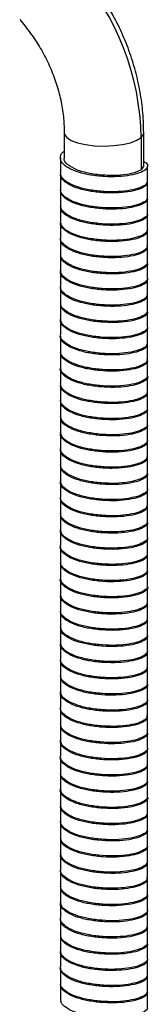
# Paper-space layout '_Dimétrica' of a CAD drawing. Header units: millimetres. Extents: x -180 to 180, y -59 to 416.
# Tile 2 of 3: x -13 to 7, y 34 to 188. Entities that reach past the tile are written whole.
import ezdxf

# ---------------------------------------------------------------- set-up
doc = ezdxf.new("R2010")
doc.units = ezdxf.units.MM

psp = doc.layouts.new('_Dimétrica')

# ---------------------------------------------------------------- linework, layer by layer
at = {"color": 7, "linetype": 'Continuous', "lineweight": 25}
for p, q in [((-6.25, 170.66), (-6.25, 166.7)), ((6.25, 165.43), (6.25, 170.66)), ((5.85, 169.92), (5.85, 164.84)), ((-6.85, 166.7), (-6.85, 164.35)), ((-6.85, 164.16), (-6.85, 161.8)), ((6.21, 165.43), (5.85, 164.84)), ((6.85, 163.07), (6.85, 165.43)), ((6.85, 160.53), (6.85, 162.89)), ((-6.85, 161.61), (-6.85, 159.25)), ((6.85, 157.98), (6.85, 160.34)), ((-6.85, 159.07), (-6.85, 156.71)), ((-6.74, 158.84), (-6.84, 159.14)), ((-6.85, 156.52), (-6.85, 154.16)), ((6.85, 155.44), (6.85, 157.79)), ((6.85, 152.89), (6.85, 155.25)), ((-6.85, 153.97), (-6.85, 151.61)), ((6.85, 150.35), (6.85, 152.71)), ((-6.85, 151.43), (-6.85, 149.07)), ((-6.77, 151.31), (-6.82, 151.55)), ((6.85, 147.8), (6.85, 150.16)), ((-6.85, 148.88), (-6.85, 146.53)), ((6.85, 145.26), (6.85, 147.61)), ((-6.85, 146.33), (-6.85, 143.98)), ((-6.78, 143.79), (-6.81, 143.95)), ((6.85, 142.71), (6.85, 145.07)), ((-6.85, 143.79), (-6.85, 141.43)), ((6.85, 140.16), (6.85, 142.52)), ((-6.85, 141.25), (-6.85, 138.89)), ((6.85, 137.62), (6.85, 139.98)), ((-6.85, 138.7), (-6.85, 136.34)), ((6.85, 135.08), (6.85, 137.43)), ((-6.85, 136.15), (-6.85, 133.8)), ((6.85, 132.53), (6.85, 134.89)), ((-6.85, 133.61), (-6.85, 131.25)), ((6.85, 129.98), (6.85, 132.34)), ((-6.85, 131.06), (-6.85, 128.71)), ((-6.85, 128.51), (-6.85, 126.16)), ((6.85, 127.44), (6.85, 129.8)), ((6.85, 124.89), (6.85, 127.25)), ((-6.85, 125.97), (-6.85, 123.62)), ((-6.74, 125.74), (-6.84, 126.05)), ((6.85, 122.34), (6.85, 124.7)), ((-6.85, 123.43), (-6.85, 121.07)), ((-6.85, 120.88), (-6.85, 118.52)), ((6.85, 119.8), (6.85, 122.16)), ((6.85, 117.26), (6.85, 119.61)), ((-6.85, 118.34), (-6.85, 115.98)), ((-6.77, 118.22), (-6.82, 118.46)), ((6.85, 114.71), (6.85, 117.06)), ((-6.85, 115.79), (-6.85, 113.43)), ((6.85, 112.16), (6.85, 114.52)), ((-6.85, 113.24), (-6.85, 110.88)), ((6.85, 109.62), (6.85, 111.98)), ((-6.85, 110.7), (-6.85, 108.34)), ((-6.78, 110.7), (-6.81, 110.86)), ((6.85, 107.07), (6.85, 109.43)), ((-6.85, 108.16), (-6.85, 105.8)), ((6.85, 104.53), (6.85, 106.88)), ((-6.85, 105.61), (-6.85, 103.25)), ((6.85, 101.98), (6.85, 104.34)), ((-6.85, 103.06), (-6.85, 100.7)), ((6.85, 99.44), (6.85, 101.79)), ((-6.85, 100.52), (-6.85, 98.16)), ((6.85, 96.89), (6.85, 99.25)), ((-6.85, 97.97), (-6.85, 95.61)), ((6.85, 94.35), (6.85, 96.7)), ((-6.85, 95.42), (-6.85, 93.06)), ((-6.85, 92.88), (-6.85, 90.52)), ((-6.74, 92.65), (-6.84, 92.96)), ((6.85, 91.8), (6.85, 94.16)), ((6.85, 89.25), (6.85, 91.61)), ((-6.85, 90.34), (-6.85, 87.98)), ((6.85, 86.71), (6.85, 89.07)), ((-6.85, 87.78), (-6.85, 85.43)), ((-6.85, 85.24), (-6.85, 82.89)), ((-6.77, 85.12), (-6.82, 85.36)), ((6.85, 84.16), (6.85, 86.52)), ((6.85, 81.62), (6.85, 83.97)), ((-6.85, 82.7), (-6.85, 80.34)), ((6.85, 79.07), (6.85, 81.43)), ((-6.85, 80.15), (-6.85, 77.79)), ((-6.85, 77.6), (-6.85, 75.25)), ((-6.78, 77.61), (-6.81, 77.76)), ((6.85, 76.53), (6.85, 78.88)), ((6.85, 73.98), (6.85, 76.34)), ((-6.85, 75.06), (-6.85, 72.71)), ((6.85, 71.43), (6.85, 73.79)), ((-6.85, 72.51), (-6.85, 70.16)), ((6.85, 68.89), (6.85, 71.25)), ((-6.85, 69.97), (-6.85, 67.61)), ((6.85, 66.34), (6.85, 68.7)), ((-6.85, 67.43), (-6.85, 65.07)), ((6.85, 63.8), (6.85, 66.15)), ((-6.85, 64.88), (-6.85, 62.52)), ((6.85, 61.25), (6.85, 63.61)), ((-6.85, 62.33), (-6.85, 59.97)), ((6.85, 58.71), (6.85, 61.06)), ((-6.85, 59.79), (-6.85, 57.43)), ((-6.74, 59.56), (-6.84, 59.87)), ((6.85, 56.16), (6.85, 58.52)), ((-6.85, 57.24), (-6.85, 54.89)), ((6.85, 53.62), (6.85, 55.97)), ((-6.85, 54.69), (-6.85, 52.33)), ((6.85, 51.07), (6.85, 53.43)), ((-6.85, 52.15), (-6.85, 49.79)), ((-6.77, 52.03), (-6.82, 52.27)), ((-6.85, 49.61), (-6.85, 47.25)), ((6.85, 48.52), (6.85, 50.88)), ((6.85, 45.98), (6.85, 48.34)), ((-6.85, 47.06), (-6.85, 44.7)), ((6.85, 43.44), (6.85, 45.79)), ((-6.85, 44.51), (-6.85, 42.16)), ((-6.78, 44.51), (-6.81, 44.67)), ((-6.85, 41.97), (-6.85, 39.61)), ((6.85, 40.89), (6.85, 43.24)), ((6.85, 38.34), (6.85, 40.7)), ((-6.85, 39.42), (-6.85, 37.06)), ((6.85, 35.8), (6.85, 38.16)), ((-6.85, 36.87), (-6.85, 34.52)), ((6.85, 33.25), (6.85, 35.61))]:
    psp.add_line(p, q, dxfattribs=at)
at = {"color": 8, "linetype": 'Continuous', "lineweight": 25, "flags": 128}
for points in [[(-6.25, 170.65), (-6.2, 170.4), (-5.84, 169.92), (-5.14, 169.47), (-4.14, 169.1), (-2.9, 168.81), (-1.49, 168.63), (0.01, 168.57), (1.5, 168.64), (2.91, 168.81), (4.15, 169.1), (5.15, 169.48), (5.85, 169.92)], [(5.85, 169.92), (6.21, 170.41), (6.25, 170.66)]]:
    psp.add_lwpolyline(points, dxfattribs=at)
at = {"color": 7, "linetype": 'Continuous', "lineweight": 25}
psp.add_arc((-34.3, 169.39), 40.15, 0.7611, 41.9246, dxfattribs=at)
for points, knots in [([(6.25, 170.66), (6.24, 171.29), (6.21, 173.01), (5.93, 175.85), (5.31, 179.15), (4.39, 182.41), (3.2, 185.6), (1.72, 188.69), (-0.02, 191.67), (-1.88, 194.35), (-3.25, 195.97), (-3.87, 196.7)], [0, 0, 0, 0, 0.067715, 0.186134, 0.304711, 0.423513, 0.542505, 0.661652, 0.780925, 0.900299, 1, 1, 1, 1]), ([(-13.25, 188.44), (-12.95, 188.09), (-12.06, 187.04), (-10.71, 185.17), (-9.3, 182.79), (-8.15, 180.31), (-7.25, 177.76), (-6.63, 175.17), (-6.3, 172.79), (-6.27, 171.3), (-6.25, 170.66)], [0, 0, 0, 0, 0.067535, 0.205557, 0.343589, 0.481619, 0.619702, 0.757914, 0.896357, 1, 1, 1, 1]), ([(6.25, 166.16), (6.32, 166.13), (6.74, 165.94), (6.93, 165.48), (6.69, 164.89), (5.72, 164.36), (4.19, 163.95), (2.24, 163.73), (0.04, 163.75), (-2.14, 163.99), (-4.11, 164.44), (-5.67, 165.11), (-6.66, 165.91), (-6.93, 166.74), (-6.77, 167.39), (-6.33, 167.7), (-6.25, 167.76)], [0, 0, 0, 0, 0.014856, 0.093506, 0.174878, 0.257238, 0.336497, 0.416841, 0.499358, 0.579809, 0.658982, 0.74131, 0.82276, 0.901391, 0.983191, 1, 1, 1, 1]), ([(5.85, 164.84), (5.46, 164.65), (4.71, 164.28), (2.62, 163.94), (0.21, 163.93), (-2.26, 164.22), (-4.41, 164.81), (-5.78, 165.66), (-6.38, 166.33), (-6.22, 166.67), (-6.21, 166.7)], [0, 0, 0, 0, 0.142678, 0.280892, 0.424824, 0.565057, 0.705291, 0.849222, 0.987437, 1, 1, 1, 1]), ([(6.82, 163.08), (6.78, 162.9), (6.69, 162.51), (5.71, 162.01), (4.19, 161.6), (2.23, 161.38), (0.04, 161.39), (-2.14, 161.63), (-4.11, 162.09), (-5.66, 162.75), (-6.67, 163.53), (-6.78, 164.08), (-6.84, 164.35)], [0, 0, 0, 0, 0.09114, 0.194648, 0.294259, 0.395234, 0.49894, 0.600048, 0.699551, 0.803019, 0.905384, 1, 1, 1, 1]), ([(6.78, 163.04), (6.8, 162.87), (6.85, 162.5), (6.07, 161.97), (4.71, 161.52), (2.87, 161.23), (0.73, 161.17), (-1.48, 161.35), (-3.54, 161.73), (-5.26, 162.34), (-6.38, 163.1), (-6.9, 163.73), (-6.8, 164.08), (-6.78, 164.15)], [0, 0, 0, 0, 0.0831488, 0.184284, 0.2830167, 0.3799587, 0.4808247, 0.5807477, 0.6771082, 0.7772885, 0.8780083, 0.9747014, 1, 1, 1, 1]), ([(6.77, 160.53), (6.78, 160.42), (6.8, 160.09), (6.07, 159.61), (4.72, 159.16), (2.87, 158.87), (0.73, 158.82), (-1.48, 158.99), (-3.54, 159.38), (-5.26, 159.98), (-6.38, 160.75), (-6.9, 161.37), (-6.8, 161.72), (-6.78, 161.8)], [0, 0, 0, 0, 0.0597986, 0.1634832, 0.2647045, 0.3640902, 0.4674987, 0.5699404, 0.6687299, 0.7714354, 0.874694, 0.9738245, 1, 1, 1, 1]), ([(6.78, 160.34), (6.8, 160.29), (6.9, 160.03), (6.36, 159.58), (5.2, 159.1), (3.47, 158.75), (1.41, 158.62), (-0.81, 158.73), (-2.93, 159.05), (-4.77, 159.59), (-6.11, 160.31), (-6.85, 161.08), (-6.8, 161.58), (-6.78, 161.8)], [0, 0, 0, 0, 0.0275353, 0.1286115, 0.2288768, 0.3254738, 0.4258252, 0.5268525, 0.6238662, 0.7230941, 0.824468, 0.9227852, 1, 1, 1, 1]), ([(6.78, 157.98), (6.8, 157.93), (6.9, 157.67), (6.36, 157.23), (5.2, 156.74), (3.47, 156.39), (1.41, 156.26), (-0.81, 156.37), (-2.93, 156.69), (-4.77, 157.23), (-6.1, 157.96), (-6.81, 158.66), (-6.78, 159.1), (-6.77, 159.25)], [0, 0, 0, 0, 0.027947, 0.131372, 0.233968, 0.33281, 0.435494, 0.538869, 0.638138, 0.739672, 0.843402, 0.944004, 1, 1, 1, 1]), ([(6.76, 157.96), (6.8, 157.91), (6.97, 157.66), (6.6, 157.21), (5.63, 156.69), (4.05, 156.29), (2.07, 156.09), (-0.13, 156.12), (-2.3, 156.38), (-4.25, 156.85), (-5.75, 157.53), (-6.62, 158.2), (-6.7, 158.62), (-6.72, 158.76)], [0, 0, 0, 0, 0.024834, 0.128324, 0.23265, 0.33287, 0.435164, 0.539808, 0.641431, 0.742195, 0.846721, 0.949716, 1, 1, 1, 1]), ([(6.8, 155.38), (6.81, 155.21), (6.82, 154.82), (5.99, 154.29), (4.59, 153.85), (2.71, 153.58), (0.56, 153.54), (-1.65, 153.74), (-3.68, 154.14), (-5.37, 154.76), (-6.44, 155.53), (-6.92, 156.14), (-6.81, 156.47), (-6.8, 156.52)], [0, 0, 0, 0, 0.087865, 0.189324, 0.287982, 0.385551, 0.486856, 0.586811, 0.683548, 0.784277, 0.885141, 0.981962, 1, 1, 1, 1]), ([(6.84, 155.44), (6.78, 155.24), (6.66, 154.85), (5.61, 154.33), (4.05, 153.93), (2.07, 153.73), (-0.13, 153.77), (-2.3, 154.02), (-4.25, 154.49), (-5.76, 155.17), (-6.7, 155.94), (-6.78, 156.47), (-6.81, 156.71)], [0, 0, 0, 0, 0.099063, 0.202455, 0.301777, 0.403154, 0.506862, 0.607574, 0.707435, 0.811024, 0.913097, 1, 1, 1, 1]), ([(6.77, 152.9), (6.77, 152.76), (6.78, 152.42), (5.98, 151.93), (4.59, 151.49), (2.71, 151.22), (0.56, 151.19), (-1.65, 151.38), (-3.68, 151.78), (-5.37, 152.4), (-6.44, 153.17), (-6.92, 153.78), (-6.81, 154.11), (-6.8, 154.16)], [0, 0, 0, 0, 0.067605, 0.171289, 0.272112, 0.371822, 0.475349, 0.577497, 0.676357, 0.779296, 0.882373, 0.981318, 1, 1, 1, 1]), ([(6.74, 152.9), (6.79, 152.76), (6.91, 152.42), (6.3, 151.9), (5.08, 151.43), (3.33, 151.09), (1.24, 150.98), (-0.98, 151.11), (-3.08, 151.44), (-4.9, 152), (-6.18, 152.74), (-6.83, 153.42), (-6.78, 153.83), (-6.77, 153.97)], [0, 0, 0, 0, 0.065837, 0.166197, 0.265353, 0.361191, 0.460943, 0.560963, 0.656967, 0.755711, 0.856189, 0.953262, 1, 1, 1, 1]), ([(6.77, 150.35), (6.79, 150.28), (6.87, 150), (6.29, 149.55), (5.08, 149.07), (3.33, 148.74), (1.24, 148.63), (-0.98, 148.75), (-3.08, 149.09), (-4.9, 149.64), (-6.18, 150.38), (-6.83, 151.06), (-6.78, 151.48), (-6.77, 151.61)], [0, 0, 0, 0, 0.035983, 0.139526, 0.241827, 0.340705, 0.443622, 0.546815, 0.645864, 0.74774, 0.851405, 0.951557, 1, 1, 1, 1]), ([(6.75, 150.32), (6.79, 150.26), (6.96, 149.99), (6.55, 149.53), (5.53, 149.02), (3.91, 148.63), (1.91, 148.45), (-0.3, 148.5), (-2.46, 148.77), (-4.39, 149.26), (-5.84, 149.95), (-6.66, 150.62), (-6.72, 151.03), (-6.73, 151.16)], [0, 0, 0, 0, 0.032042, 0.135319, 0.239013, 0.338546, 0.440741, 0.54487, 0.645595, 0.746321, 0.850449, 0.952645, 1, 1, 1, 1]), ([(6.81, 147.72), (6.81, 147.54), (6.79, 147.15), (5.9, 146.62), (4.46, 146.19), (2.55, 145.93), (0.39, 145.91), (-1.82, 146.12), (-3.83, 146.54), (-5.47, 147.18), (-6.51, 147.96), (-6.95, 148.62), (-6.79, 149), (-6.74, 149.11)], [0, 0, 0, 0, 0.089857, 0.189028, 0.285084, 0.380859, 0.479993, 0.577416, 0.672136, 0.770818, 0.869236, 0.963793, 1, 1, 1, 1]), ([(6.84, 147.8), (6.84, 147.79), (6.95, 147.58), (6.53, 147.17), (5.53, 146.66), (3.91, 146.27), (1.91, 146.09), (-0.3, 146.14), (-2.46, 146.42), (-4.38, 146.9), (-5.85, 147.59), (-6.73, 148.35), (-6.78, 148.85), (-6.8, 149.07)], [0, 0, 0, 0, 0.004206, 0.107038, 0.210285, 0.309389, 0.411144, 0.514824, 0.615115, 0.715407, 0.819087, 0.920842, 1, 1, 1, 1]), ([(6.78, 145.26), (6.77, 145.11), (6.75, 144.76), (5.9, 144.26), (4.46, 143.83), (2.55, 143.58), (0.39, 143.56), (-1.82, 143.77), (-3.83, 144.18), (-5.48, 144.82), (-6.5, 145.6), (-6.94, 146.19), (-6.83, 146.5), (-6.82, 146.53)], [0, 0, 0, 0, 0.07542, 0.179076, 0.279476, 0.379582, 0.483199, 0.585027, 0.68403, 0.787175, 0.890043, 0.988875, 1, 1, 1, 1]), ([(6.75, 145.26), (6.79, 145.11), (6.89, 144.75), (6.23, 144.23), (4.96, 143.76), (3.18, 143.44), (1.07, 143.35), (-1.15, 143.49), (-3.24, 143.84), (-5.02, 144.41), (-6.25, 145.16), (-6.85, 145.82), (-6.79, 146.22), (-6.77, 146.33)], [0, 0, 0, 0, 0.072931, 0.173433, 0.272333, 0.368331, 0.468339, 0.568212, 0.664127, 0.763233, 0.863677, 0.960417, 1, 1, 1, 1]), ([(6.77, 142.71), (6.79, 142.63), (6.85, 142.33), (6.22, 141.87), (4.96, 141.4), (3.17, 141.08), (1.07, 140.99), (-1.15, 141.13), (-3.24, 141.48), (-5.02, 142.06), (-6.25, 142.8), (-6.86, 143.47), (-6.79, 143.86), (-6.77, 143.98)], [0, 0, 0, 0, 0.044013, 0.147626, 0.249587, 0.348556, 0.451659, 0.554623, 0.653507, 0.75568, 0.859232, 0.958966, 1, 1, 1, 1]), ([(6.74, 142.69), (6.79, 142.61), (6.95, 142.33), (6.49, 141.85), (5.42, 141.35), (3.77, 140.97), (1.74, 140.81), (-0.47, 140.88), (-2.62, 141.16), (-4.52, 141.67), (-5.93, 142.37), (-6.71, 143.04), (-6.73, 143.44), (-6.74, 143.57)], [0, 0, 0, 0, 0.040566, 0.143454, 0.246342, 0.345123, 0.447046, 0.550482, 0.650197, 0.750761, 0.854316, 0.955545, 1, 1, 1, 1]), ([(6.8, 139.98), (6.77, 139.81), (6.72, 139.45), (5.81, 138.94), (4.33, 138.52), (2.4, 138.29), (0.21, 138.28), (-1.98, 138.51), (-3.97, 138.95), (-5.58, 139.6), (-6.57, 140.38), (-6.96, 141.02), (-6.79, 141.38), (-6.76, 141.46)], [0, 0, 0, 0, 0.081375, 0.182325, 0.279742, 0.377723, 0.478749, 0.577637, 0.674318, 0.774999, 0.875006, 0.971272, 1, 1, 1, 1]), ([(6.81, 140.16), (6.83, 140.14), (6.93, 139.91), (6.48, 139.49), (5.42, 138.99), (3.77, 138.61), (1.74, 138.45), (-0.47, 138.52), (-2.62, 138.81), (-4.52, 139.31), (-5.94, 140.02), (-6.76, 140.75), (-6.78, 141.24), (-6.78, 141.44)], [0, 0, 0, 0, 0.012027, 0.115094, 0.218161, 0.317114, 0.419214, 0.52283, 0.622719, 0.723458, 0.827193, 0.928597, 1, 1, 1, 1]), ([(6.8, 137.62), (6.77, 137.46), (6.72, 137.09), (5.81, 136.59), (4.33, 136.17), (2.4, 135.93), (0.21, 135.93), (-1.98, 136.15), (-3.97, 136.59), (-5.59, 137.24), (-6.55, 138.03), (-6.96, 138.6), (-6.84, 138.88), (-6.84, 138.89)], [0, 0, 0, 0, 0.083262, 0.186859, 0.286832, 0.387382, 0.491059, 0.59254, 0.691758, 0.795079, 0.89771, 0.996501, 1, 1, 1, 1]), ([(6.77, 137.6), (6.8, 137.44), (6.87, 137.08), (6.15, 136.55), (4.84, 136.09), (3.02, 135.79), (0.9, 135.71), (-1.32, 135.87), (-3.39, 136.24), (-5.14, 136.83), (-6.32, 137.59), (-6.88, 138.23), (-6.79, 138.6), (-6.77, 138.7)], [0, 0, 0, 0, 0.078148, 0.178968, 0.277784, 0.374206, 0.474643, 0.574542, 0.670632, 0.770274, 0.870857, 0.967527, 1, 1, 1, 1]), ([(6.73, 135.07), (6.79, 134.97), (6.94, 134.66), (6.44, 134.17), (5.31, 133.67), (3.62, 133.31), (1.58, 133.17), (-0.64, 133.26), (-2.78, 133.56), (-4.64, 134.08), (-6.03, 134.8), (-6.83, 135.58), (-6.81, 136.1), (-6.79, 136.35)], [0, 0, 0, 0, 0.048466, 0.146433, 0.244006, 0.337799, 0.434955, 0.533159, 0.627599, 0.723562, 0.821991, 0.917828, 1, 1, 1, 1]), ([(6.77, 135.08), (6.78, 134.98), (6.83, 134.67), (6.14, 134.19), (4.84, 133.73), (3.02, 133.43), (0.9, 133.36), (-1.32, 133.52), (-3.39, 133.88), (-5.14, 134.47), (-6.32, 135.23), (-6.88, 135.87), (-6.79, 136.25), (-6.77, 136.34)], [0, 0, 0, 0, 0.051979, 0.155636, 0.257233, 0.356367, 0.45963, 0.56234, 0.661133, 0.763579, 0.866992, 0.966382, 1, 1, 1, 1]), ([(6.83, 132.43), (6.84, 132.42), (6.98, 132.21), (6.63, 131.8), (5.73, 131.27), (4.18, 130.86), (2.24, 130.64), (0.04, 130.66), (-2.14, 130.9), (-4.11, 131.35), (-5.68, 132.02), (-6.62, 132.81), (-6.97, 133.44), (-6.8, 133.78), (-6.76, 133.84)], [0, 0, 0, 0, 0.00334, 0.101463, 0.200778, 0.296353, 0.393238, 0.492742, 0.589754, 0.685225, 0.784502, 0.88272, 0.977537, 1, 1, 1, 1]), ([(6.8, 132.53), (6.81, 132.49), (6.92, 132.25), (6.42, 131.81), (5.31, 131.32), (3.62, 130.96), (1.58, 130.81), (-0.64, 130.9), (-2.78, 131.2), (-4.65, 131.72), (-6.02, 132.44), (-6.78, 133.16), (-6.78, 133.62), (-6.77, 133.8)], [0, 0, 0, 0, 0.019949, 0.123215, 0.226065, 0.324931, 0.427342, 0.530857, 0.630405, 0.731559, 0.835311, 0.936332, 1, 1, 1, 1]), ([(6.82, 129.98), (6.78, 129.8), (6.69, 129.42), (5.71, 128.91), (4.19, 128.5), (2.23, 128.28), (0.04, 128.3), (-2.14, 128.54), (-4.11, 128.99), (-5.66, 129.66), (-6.67, 130.44), (-6.78, 130.99), (-6.84, 131.25)], [0, 0, 0, 0, 0.09114, 0.194648, 0.294259, 0.395234, 0.49894, 0.600048, 0.699551, 0.803019, 0.905384, 1, 1, 1, 1]), ([(6.78, 129.95), (6.8, 129.78), (6.85, 129.4), (6.07, 128.87), (4.71, 128.43), (2.87, 128.14), (0.73, 128.08), (-1.48, 128.26), (-3.54, 128.64), (-5.26, 129.25), (-6.38, 130.01), (-6.9, 130.64), (-6.8, 130.99), (-6.78, 131.06)], [0, 0, 0, 0, 0.083149, 0.184284, 0.283017, 0.379959, 0.480825, 0.580748, 0.677108, 0.777289, 0.878008, 0.974701, 1, 1, 1, 1]), ([(6.77, 127.44), (6.78, 127.32), (6.8, 127), (6.07, 126.52), (4.72, 126.07), (2.87, 125.78), (0.73, 125.72), (-1.48, 125.9), (-3.54, 126.28), (-5.26, 126.89), (-6.38, 127.66), (-6.9, 128.28), (-6.8, 128.63), (-6.78, 128.71)], [0, 0, 0, 0, 0.059799, 0.163483, 0.264705, 0.36409, 0.467499, 0.56994, 0.66873, 0.771435, 0.874694, 0.973824, 1, 1, 1, 1]), ([(6.78, 127.25), (6.8, 127.19), (6.9, 126.93), (6.36, 126.49), (5.2, 126), (3.47, 125.66), (1.41, 125.53), (-0.81, 125.63), (-2.93, 125.95), (-4.77, 126.49), (-6.11, 127.22), (-6.85, 127.98), (-6.8, 128.49), (-6.78, 128.71)], [0, 0, 0, 0, 0.027535, 0.128611, 0.228877, 0.325474, 0.425825, 0.526852, 0.623866, 0.723094, 0.824468, 0.922785, 1, 1, 1, 1]), ([(6.78, 124.89), (6.8, 124.84), (6.9, 124.58), (6.36, 124.13), (5.2, 123.65), (3.47, 123.3), (1.41, 123.17), (-0.81, 123.28), (-2.93, 123.6), (-4.77, 124.14), (-6.1, 124.86), (-6.81, 125.56), (-6.78, 126), (-6.77, 126.16)], [0, 0, 0, 0, 0.027947, 0.131372, 0.233968, 0.33281, 0.435494, 0.538869, 0.638138, 0.739672, 0.843402, 0.944004, 1, 1, 1, 1]), ([(6.76, 124.87), (6.8, 124.82), (6.97, 124.57), (6.6, 124.12), (5.63, 123.6), (4.05, 123.2), (2.07, 123), (-0.13, 123.03), (-2.3, 123.29), (-4.25, 123.76), (-5.75, 124.44), (-6.62, 125.11), (-6.7, 125.53), (-6.72, 125.67)], [0, 0, 0, 0, 0.024834, 0.128324, 0.23265, 0.33287, 0.435164, 0.539808, 0.641431, 0.742195, 0.846721, 0.949716, 1, 1, 1, 1]), ([(6.8, 122.29), (6.81, 122.11), (6.82, 121.73), (5.99, 121.2), (4.59, 120.76), (2.71, 120.49), (0.56, 120.45), (-1.65, 120.64), (-3.68, 121.04), (-5.37, 121.66), (-6.44, 122.44), (-6.92, 123.04), (-6.81, 123.37), (-6.8, 123.42)], [0, 0, 0, 0, 0.0878653, 0.1893241, 0.287982, 0.3855512, 0.4868555, 0.5868107, 0.6835478, 0.784277, 0.8851414, 0.9819621, 1, 1, 1, 1]), ([(6.84, 122.35), (6.78, 122.15), (6.66, 121.75), (5.61, 121.24), (4.05, 120.84), (2.07, 120.64), (-0.13, 120.67), (-2.3, 120.93), (-4.25, 121.4), (-5.76, 122.08), (-6.7, 122.85), (-6.78, 123.38), (-6.81, 123.62)], [0, 0, 0, 0, 0.099063, 0.202455, 0.301777, 0.403154, 0.506862, 0.607574, 0.707435, 0.811024, 0.913097, 1, 1, 1, 1]), ([(6.77, 119.8), (6.77, 119.67), (6.78, 119.33), (5.98, 118.84), (4.59, 118.4), (2.71, 118.13), (0.56, 118.09), (-1.65, 118.29), (-3.68, 118.69), (-5.37, 119.31), (-6.44, 120.08), (-6.92, 120.69), (-6.81, 121.02), (-6.8, 121.07)], [0, 0, 0, 0, 0.067605, 0.171289, 0.272112, 0.371822, 0.475349, 0.577497, 0.676357, 0.779296, 0.882373, 0.981318, 1, 1, 1, 1]), ([(6.74, 119.8), (6.79, 119.67), (6.91, 119.33), (6.3, 118.81), (5.08, 118.34), (3.33, 118), (1.24, 117.89), (-0.98, 118.02), (-3.08, 118.35), (-4.9, 118.91), (-6.18, 119.64), (-6.83, 120.33), (-6.78, 120.74), (-6.77, 120.88)], [0, 0, 0, 0, 0.065837, 0.166197, 0.265353, 0.361191, 0.460943, 0.560963, 0.656967, 0.755711, 0.856189, 0.953262, 1, 1, 1, 1]), ([(6.77, 117.26), (6.79, 117.19), (6.87, 116.91), (6.29, 116.46), (5.08, 115.98), (3.33, 115.64), (1.24, 115.53), (-0.98, 115.66), (-3.08, 115.99), (-4.9, 116.55), (-6.18, 117.29), (-6.83, 117.97), (-6.78, 118.39), (-6.77, 118.52)], [0, 0, 0, 0, 0.035983, 0.139526, 0.241827, 0.340705, 0.443622, 0.546815, 0.645864, 0.74774, 0.851405, 0.951557, 1, 1, 1, 1]), ([(6.75, 117.23), (6.79, 117.16), (6.96, 116.9), (6.55, 116.44), (5.53, 115.92), (3.91, 115.54), (1.91, 115.35), (-0.3, 115.41), (-2.46, 115.68), (-4.39, 116.17), (-5.84, 116.86), (-6.66, 117.53), (-6.72, 117.94), (-6.73, 118.07)], [0, 0, 0, 0, 0.032042, 0.135319, 0.239013, 0.338546, 0.440741, 0.54487, 0.645595, 0.746321, 0.850449, 0.952645, 1, 1, 1, 1]), ([(6.81, 114.63), (6.81, 114.45), (6.79, 114.05), (5.9, 113.52), (4.46, 113.09), (2.55, 112.84), (0.39, 112.82), (-1.82, 113.03), (-3.83, 113.45), (-5.47, 114.08), (-6.51, 114.86), (-6.95, 115.53), (-6.79, 115.91), (-6.74, 116.01)], [0, 0, 0, 0, 0.089857, 0.189028, 0.285084, 0.380859, 0.479993, 0.577416, 0.672136, 0.770818, 0.869236, 0.963793, 1, 1, 1, 1]), ([(6.84, 114.71), (6.84, 114.7), (6.95, 114.49), (6.53, 114.08), (5.53, 113.57), (3.91, 113.18), (1.91, 113), (-0.3, 113.05), (-2.46, 113.32), (-4.38, 113.81), (-5.85, 114.5), (-6.73, 115.25), (-6.78, 115.76), (-6.8, 115.98)], [0, 0, 0, 0, 0.004206, 0.107038, 0.210285, 0.309389, 0.411144, 0.514824, 0.615115, 0.715407, 0.819087, 0.920842, 1, 1, 1, 1]), ([(6.78, 112.17), (6.77, 112.02), (6.75, 111.66), (5.9, 111.17), (4.46, 110.74), (2.55, 110.48), (0.39, 110.46), (-1.82, 110.67), (-3.83, 111.09), (-5.48, 111.73), (-6.5, 112.51), (-6.94, 113.1), (-6.83, 113.4), (-6.82, 113.43)], [0, 0, 0, 0, 0.07542, 0.179076, 0.279476, 0.379582, 0.483199, 0.585027, 0.68403, 0.787175, 0.890043, 0.988875, 1, 1, 1, 1]), ([(6.75, 112.16), (6.79, 112.01), (6.89, 111.66), (6.23, 111.13), (4.96, 110.67), (3.18, 110.35), (1.07, 110.26), (-1.15, 110.4), (-3.24, 110.75), (-5.02, 111.32), (-6.25, 112.07), (-6.85, 112.73), (-6.79, 113.13), (-6.77, 113.24)], [0, 0, 0, 0, 0.072931, 0.173433, 0.272333, 0.368331, 0.468339, 0.568212, 0.664127, 0.763233, 0.863677, 0.960417, 1, 1, 1, 1]), ([(6.77, 109.62), (6.79, 109.53), (6.85, 109.24), (6.22, 108.78), (4.96, 108.31), (3.17, 107.99), (1.07, 107.9), (-1.15, 108.04), (-3.24, 108.39), (-5.02, 108.96), (-6.25, 109.71), (-6.86, 110.37), (-6.79, 110.77), (-6.77, 110.89)], [0, 0, 0, 0, 0.044013, 0.147626, 0.249587, 0.348556, 0.451659, 0.554623, 0.653507, 0.75568, 0.859232, 0.958966, 1, 1, 1, 1]), ([(6.74, 109.6), (6.79, 109.52), (6.95, 109.23), (6.49, 108.76), (5.42, 108.25), (3.77, 107.88), (1.74, 107.71), (-0.47, 107.78), (-2.62, 108.07), (-4.52, 108.58), (-5.93, 109.28), (-6.71, 109.94), (-6.73, 110.35), (-6.74, 110.48)], [0, 0, 0, 0, 0.040566, 0.143454, 0.246342, 0.345123, 0.447046, 0.550482, 0.650197, 0.750761, 0.854316, 0.955545, 1, 1, 1, 1]), ([(6.8, 106.89), (6.77, 106.72), (6.72, 106.35), (5.81, 105.85), (4.33, 105.43), (2.4, 105.19), (0.21, 105.19), (-1.98, 105.42), (-3.97, 105.85), (-5.58, 106.5), (-6.57, 107.29), (-6.96, 107.93), (-6.79, 108.29), (-6.76, 108.37)], [0, 0, 0, 0, 0.081375, 0.182325, 0.279742, 0.377723, 0.478749, 0.577637, 0.674318, 0.774999, 0.875006, 0.971272, 1, 1, 1, 1]), ([(6.81, 107.07), (6.83, 107.05), (6.93, 106.82), (6.48, 106.4), (5.42, 105.9), (3.77, 105.52), (1.74, 105.36), (-0.47, 105.43), (-2.62, 105.71), (-4.52, 106.22), (-5.94, 106.92), (-6.76, 107.66), (-6.78, 108.14), (-6.78, 108.34)], [0, 0, 0, 0, 0.012027, 0.115094, 0.218161, 0.317114, 0.419214, 0.52283, 0.622719, 0.723458, 0.827193, 0.928597, 1, 1, 1, 1]), ([(6.8, 104.53), (6.77, 104.36), (6.72, 104), (5.81, 103.49), (4.33, 103.07), (2.4, 102.84), (0.21, 102.83), (-1.98, 103.06), (-3.97, 103.5), (-5.59, 104.15), (-6.55, 104.93), (-6.96, 105.5), (-6.84, 105.79), (-6.84, 105.8)], [0, 0, 0, 0, 0.083262, 0.186859, 0.286832, 0.387382, 0.491059, 0.59254, 0.691758, 0.795079, 0.89771, 0.996501, 1, 1, 1, 1]), ([(6.77, 104.51), (6.8, 104.35), (6.87, 103.98), (6.15, 103.46), (4.84, 103), (3.02, 102.7), (0.9, 102.62), (-1.32, 102.78), (-3.39, 103.15), (-5.14, 103.74), (-6.32, 104.49), (-6.88, 105.14), (-6.79, 105.51), (-6.77, 105.6)], [0, 0, 0, 0, 0.0781479, 0.1789677, 0.2777843, 0.3742059, 0.4746428, 0.5745418, 0.6706317, 0.7702741, 0.8708568, 0.9675266, 1, 1, 1, 1]), ([(6.73, 101.98), (6.79, 101.88), (6.94, 101.57), (6.44, 101.08), (5.31, 100.58), (3.62, 100.22), (1.58, 100.07), (-0.64, 100.16), (-2.78, 100.47), (-4.64, 100.99), (-6.03, 101.7), (-6.83, 102.49), (-6.81, 103.01), (-6.79, 103.25)], [0, 0, 0, 0, 0.0484658, 0.1464327, 0.2440057, 0.337799, 0.4349547, 0.5331588, 0.6275985, 0.7235622, 0.821991, 0.9178283, 1, 1, 1, 1]), ([(6.77, 101.99), (6.78, 101.88), (6.83, 101.57), (6.14, 101.1), (4.84, 100.64), (3.02, 100.34), (0.9, 100.26), (-1.32, 100.42), (-3.39, 100.79), (-5.14, 101.38), (-6.32, 102.14), (-6.88, 102.78), (-6.79, 103.15), (-6.77, 103.25)], [0, 0, 0, 0, 0.051979, 0.155636, 0.257233, 0.356367, 0.45963, 0.56234, 0.661133, 0.763579, 0.866992, 0.966382, 1, 1, 1, 1]), ([(6.83, 99.33), (6.84, 99.33), (6.98, 99.12), (6.63, 98.7), (5.73, 98.18), (4.18, 97.77), (2.24, 97.55), (0.04, 97.56), (-2.14, 97.81), (-4.11, 98.26), (-5.68, 98.92), (-6.62, 99.72), (-6.97, 100.34), (-6.8, 100.68), (-6.76, 100.75)], [0, 0, 0, 0, 0.00334, 0.101463, 0.200778, 0.296353, 0.393238, 0.492742, 0.589754, 0.685225, 0.784502, 0.88272, 0.977537, 1, 1, 1, 1]), ([(6.8, 99.44), (6.81, 99.4), (6.92, 99.15), (6.42, 98.72), (5.31, 98.23), (3.62, 97.86), (1.58, 97.72), (-0.64, 97.81), (-2.78, 98.11), (-4.65, 98.63), (-6.02, 99.35), (-6.78, 100.07), (-6.78, 100.53), (-6.77, 100.71)], [0, 0, 0, 0, 0.019949, 0.123215, 0.226065, 0.324931, 0.427342, 0.530857, 0.630405, 0.731559, 0.835311, 0.936332, 1, 1, 1, 1]), ([(6.82, 96.89), (6.78, 96.71), (6.69, 96.33), (5.71, 95.82), (4.19, 95.41), (2.23, 95.19), (0.04, 95.21), (-2.14, 95.45), (-4.11, 95.9), (-5.66, 96.57), (-6.67, 97.35), (-6.78, 97.9), (-6.84, 98.16)], [0, 0, 0, 0, 0.09114, 0.194648, 0.294259, 0.395234, 0.49894, 0.600048, 0.699551, 0.803019, 0.905384, 1, 1, 1, 1]), ([(6.78, 96.86), (6.8, 96.69), (6.85, 96.31), (6.07, 95.78), (4.71, 95.33), (2.87, 95.04), (0.73, 94.99), (-1.48, 95.16), (-3.54, 95.55), (-5.26, 96.15), (-6.38, 96.92), (-6.9, 97.54), (-6.8, 97.9), (-6.78, 97.97)], [0, 0, 0, 0, 0.0831488, 0.184284, 0.2830167, 0.3799587, 0.4808247, 0.5807477, 0.6771082, 0.7772885, 0.8780083, 0.9747014, 1, 1, 1, 1]), ([(6.77, 94.35), (6.78, 94.23), (6.8, 93.91), (6.07, 93.42), (4.72, 92.98), (2.87, 92.69), (0.73, 92.63), (-1.48, 92.81), (-3.54, 93.19), (-5.26, 93.8), (-6.38, 94.56), (-6.9, 95.19), (-6.8, 95.54), (-6.78, 95.61)], [0, 0, 0, 0, 0.0597986, 0.1634832, 0.2647045, 0.3640902, 0.4674987, 0.5699404, 0.6687299, 0.7714354, 0.874694, 0.9738245, 1, 1, 1, 1]), ([(6.78, 94.16), (6.8, 94.1), (6.9, 93.84), (6.36, 93.4), (5.2, 92.91), (3.47, 92.56), (1.41, 92.44), (-0.81, 92.54), (-2.93, 92.86), (-4.77, 93.4), (-6.11, 94.13), (-6.85, 94.89), (-6.8, 95.39), (-6.78, 95.62)], [0, 0, 0, 0, 0.0275353, 0.1286115, 0.2288768, 0.3254738, 0.4258252, 0.5268525, 0.6238662, 0.7230941, 0.824468, 0.9227852, 1, 1, 1, 1]), ([(6.78, 91.8), (6.8, 91.74), (6.9, 91.48), (6.36, 91.04), (5.2, 90.56), (3.47, 90.21), (1.41, 90.08), (-0.81, 90.19), (-2.93, 90.5), (-4.77, 91.04), (-6.1, 91.77), (-6.81, 92.47), (-6.78, 92.91), (-6.77, 93.07)], [0, 0, 0, 0, 0.027947, 0.131372, 0.233968, 0.33281, 0.435494, 0.538869, 0.638138, 0.739672, 0.843402, 0.944004, 1, 1, 1, 1]), ([(6.76, 91.77), (6.8, 91.73), (6.97, 91.48), (6.6, 91.02), (5.63, 90.5), (4.05, 90.11), (2.07, 89.9), (-0.13, 89.94), (-2.3, 90.2), (-4.25, 90.67), (-5.75, 91.34), (-6.62, 92.01), (-6.7, 92.44), (-6.72, 92.58)], [0, 0, 0, 0, 0.024834, 0.128324, 0.23265, 0.33287, 0.435164, 0.539808, 0.641431, 0.742195, 0.846721, 0.949716, 1, 1, 1, 1]), ([(6.8, 89.2), (6.81, 89.02), (6.82, 88.64), (5.99, 88.11), (4.59, 87.67), (2.71, 87.4), (0.56, 87.36), (-1.65, 87.55), (-3.68, 87.95), (-5.37, 88.57), (-6.44, 89.35), (-6.92, 89.95), (-6.81, 90.28), (-6.8, 90.33)], [0, 0, 0, 0, 0.087865, 0.189324, 0.287982, 0.385551, 0.486856, 0.586811, 0.683548, 0.784277, 0.885141, 0.981962, 1, 1, 1, 1]), ([(6.84, 89.25), (6.78, 89.06), (6.66, 88.66), (5.61, 88.15), (4.05, 87.75), (2.07, 87.55), (-0.13, 87.58), (-2.3, 87.84), (-4.25, 88.31), (-5.76, 88.99), (-6.7, 89.76), (-6.78, 90.28), (-6.81, 90.53)], [0, 0, 0, 0, 0.099063, 0.202455, 0.301777, 0.403154, 0.506862, 0.607574, 0.707435, 0.811024, 0.913097, 1, 1, 1, 1]), ([(6.77, 86.71), (6.77, 86.58), (6.78, 86.24), (5.98, 85.75), (4.59, 85.31), (2.71, 85.04), (0.56, 85), (-1.65, 85.19), (-3.68, 85.59), (-5.37, 86.21), (-6.44, 86.99), (-6.92, 87.6), (-6.81, 87.92), (-6.8, 87.98)], [0, 0, 0, 0, 0.067605, 0.171289, 0.272112, 0.371822, 0.475349, 0.577497, 0.676357, 0.779296, 0.882373, 0.981318, 1, 1, 1, 1]), ([(6.74, 86.71), (6.79, 86.58), (6.91, 86.24), (6.3, 85.72), (5.08, 85.24), (3.33, 84.91), (1.24, 84.8), (-0.98, 84.92), (-3.08, 85.26), (-4.9, 85.81), (-6.18, 86.55), (-6.83, 87.23), (-6.78, 87.65), (-6.77, 87.78)], [0, 0, 0, 0, 0.065837, 0.166197, 0.265353, 0.361191, 0.460943, 0.560963, 0.656967, 0.755711, 0.856189, 0.953262, 1, 1, 1, 1]), ([(6.77, 84.16), (6.79, 84.09), (6.87, 83.82), (6.29, 83.36), (5.08, 82.89), (3.33, 82.55), (1.24, 82.44), (-0.98, 82.57), (-3.08, 82.9), (-4.9, 83.46), (-6.18, 84.19), (-6.83, 84.88), (-6.78, 85.29), (-6.77, 85.43)], [0, 0, 0, 0, 0.035983, 0.139526, 0.241827, 0.340705, 0.443622, 0.546815, 0.645864, 0.74774, 0.851405, 0.951557, 1, 1, 1, 1]), ([(6.75, 84.13), (6.79, 84.07), (6.96, 83.81), (6.55, 83.34), (5.53, 82.83), (3.91, 82.44), (1.91, 82.26), (-0.3, 82.31), (-2.46, 82.59), (-4.39, 83.08), (-5.84, 83.77), (-6.66, 84.43), (-6.72, 84.85), (-6.73, 84.98)], [0, 0, 0, 0, 0.032042, 0.135319, 0.239013, 0.338546, 0.440741, 0.54487, 0.645595, 0.746321, 0.850449, 0.952645, 1, 1, 1, 1]), ([(6.81, 81.54), (6.81, 81.35), (6.79, 80.96), (5.9, 80.43), (4.46, 80), (2.55, 79.75), (0.39, 79.73), (-1.82, 79.94), (-3.83, 80.36), (-5.47, 80.99), (-6.51, 81.77), (-6.95, 82.43), (-6.79, 82.82), (-6.74, 82.92)], [0, 0, 0, 0, 0.089857, 0.189028, 0.285084, 0.380859, 0.479993, 0.577416, 0.672136, 0.770818, 0.869236, 0.963793, 1, 1, 1, 1]), ([(6.84, 81.61), (6.84, 81.61), (6.95, 81.4), (6.53, 80.99), (5.53, 80.48), (3.91, 80.09), (1.91, 79.9), (-0.3, 79.96), (-2.46, 80.23), (-4.38, 80.72), (-5.85, 81.41), (-6.73, 82.16), (-6.78, 82.67), (-6.8, 82.89)], [0, 0, 0, 0, 0.004206, 0.107038, 0.210285, 0.309389, 0.411144, 0.514824, 0.615115, 0.715407, 0.819087, 0.920842, 1, 1, 1, 1]), ([(6.78, 79.07), (6.77, 78.92), (6.75, 78.57), (5.9, 78.07), (4.46, 77.64), (2.55, 77.39), (0.39, 77.37), (-1.82, 77.58), (-3.83, 78), (-5.48, 78.63), (-6.5, 79.41), (-6.94, 80), (-6.83, 80.31), (-6.82, 80.34)], [0, 0, 0, 0, 0.07542, 0.179076, 0.279476, 0.379582, 0.483199, 0.585027, 0.68403, 0.787175, 0.890043, 0.988875, 1, 1, 1, 1]), ([(6.75, 79.07), (6.79, 78.92), (6.89, 78.57), (6.23, 78.04), (4.96, 77.57), (3.18, 77.26), (1.07, 77.16), (-1.15, 77.3), (-3.24, 77.66), (-5.02, 78.23), (-6.25, 78.98), (-6.85, 79.64), (-6.79, 80.03), (-6.77, 80.15)], [0, 0, 0, 0, 0.072931, 0.173433, 0.272333, 0.368331, 0.468339, 0.568212, 0.664127, 0.763233, 0.863677, 0.960417, 1, 1, 1, 1]), ([(6.77, 76.53), (6.79, 76.44), (6.85, 76.15), (6.22, 75.69), (4.96, 75.22), (3.17, 74.9), (1.07, 74.81), (-1.15, 74.95), (-3.24, 75.3), (-5.02, 75.87), (-6.25, 76.62), (-6.86, 77.28), (-6.79, 77.68), (-6.77, 77.79)], [0, 0, 0, 0, 0.044013, 0.147626, 0.249587, 0.348556, 0.451659, 0.554623, 0.653507, 0.75568, 0.859232, 0.958966, 1, 1, 1, 1]), ([(6.74, 76.5), (6.79, 76.42), (6.95, 76.14), (6.49, 75.66), (5.42, 75.16), (3.77, 74.79), (1.74, 74.62), (-0.47, 74.69), (-2.62, 74.98), (-4.52, 75.49), (-5.93, 76.19), (-6.71, 76.85), (-6.73, 77.26), (-6.74, 77.38)], [0, 0, 0, 0, 0.040566, 0.143454, 0.246342, 0.345123, 0.447046, 0.550482, 0.650197, 0.750761, 0.854316, 0.955545, 1, 1, 1, 1]), ([(6.8, 73.79), (6.77, 73.63), (6.72, 73.26), (5.81, 72.76), (4.33, 72.34), (2.4, 72.1), (0.21, 72.1), (-1.98, 72.32), (-3.97, 72.76), (-5.58, 73.41), (-6.57, 74.2), (-6.96, 74.84), (-6.79, 75.2), (-6.76, 75.28)], [0, 0, 0, 0, 0.081375, 0.182325, 0.279742, 0.377723, 0.478749, 0.577637, 0.674318, 0.774999, 0.875006, 0.971272, 1, 1, 1, 1]), ([(6.81, 73.98), (6.83, 73.95), (6.93, 73.73), (6.48, 73.31), (5.42, 72.8), (3.77, 72.43), (1.74, 72.26), (-0.47, 72.33), (-2.62, 72.62), (-4.52, 73.13), (-5.94, 73.83), (-6.76, 74.57), (-6.78, 75.05), (-6.78, 75.25)], [0, 0, 0, 0, 0.012027, 0.115094, 0.218161, 0.317114, 0.419214, 0.52283, 0.622719, 0.723458, 0.827193, 0.928597, 1, 1, 1, 1]), ([(6.8, 71.44), (6.77, 71.27), (6.72, 70.9), (5.81, 70.4), (4.33, 69.98), (2.4, 69.74), (0.21, 69.74), (-1.98, 69.97), (-3.97, 70.4), (-5.59, 71.05), (-6.55, 71.84), (-6.96, 72.41), (-6.84, 72.7), (-6.84, 72.71)], [0, 0, 0, 0, 0.083262, 0.186859, 0.286832, 0.387382, 0.491059, 0.59254, 0.691758, 0.795079, 0.89771, 0.996501, 1, 1, 1, 1]), ([(6.77, 71.42), (6.8, 71.26), (6.87, 70.89), (6.15, 70.37), (4.84, 69.91), (3.02, 69.6), (0.9, 69.53), (-1.32, 69.69), (-3.39, 70.06), (-5.14, 70.65), (-6.32, 71.4), (-6.88, 72.05), (-6.79, 72.42), (-6.77, 72.51)], [0, 0, 0, 0, 0.078148, 0.178968, 0.277784, 0.374206, 0.474643, 0.574542, 0.670632, 0.770274, 0.870857, 0.967527, 1, 1, 1, 1]), ([(6.73, 68.88), (6.79, 68.78), (6.94, 68.48), (6.44, 67.98), (5.31, 67.49), (3.62, 67.13), (1.58, 66.98), (-0.64, 67.07), (-2.78, 67.37), (-4.64, 67.9), (-6.03, 68.61), (-6.83, 69.39), (-6.81, 69.92), (-6.79, 70.16)], [0, 0, 0, 0, 0.048466, 0.146433, 0.244006, 0.337799, 0.434955, 0.533159, 0.627599, 0.723562, 0.821991, 0.917828, 1, 1, 1, 1]), ([(6.77, 68.89), (6.78, 68.79), (6.83, 68.48), (6.14, 68.01), (4.84, 67.55), (3.02, 67.25), (0.9, 67.17), (-1.32, 67.33), (-3.39, 67.7), (-5.14, 68.29), (-6.32, 69.04), (-6.88, 69.69), (-6.79, 70.06), (-6.77, 70.16)], [0, 0, 0, 0, 0.051979, 0.155636, 0.257233, 0.356367, 0.45963, 0.56234, 0.661133, 0.763579, 0.866992, 0.966382, 1, 1, 1, 1]), ([(6.83, 66.24), (6.84, 66.23), (6.98, 66.03), (6.63, 65.61), (5.73, 65.08), (4.18, 64.67), (2.24, 64.46), (0.04, 64.47), (-2.14, 64.71), (-4.11, 65.17), (-5.68, 65.83), (-6.62, 66.62), (-6.97, 67.25), (-6.8, 67.59), (-6.76, 67.66)], [0, 0, 0, 0, 0.00334, 0.101463, 0.200778, 0.296353, 0.393238, 0.492742, 0.589754, 0.685225, 0.784502, 0.88272, 0.977537, 1, 1, 1, 1]), ([(6.8, 66.34), (6.81, 66.3), (6.92, 66.06), (6.42, 65.63), (5.31, 65.13), (3.62, 64.77), (1.58, 64.62), (-0.64, 64.71), (-2.78, 65.02), (-4.65, 65.54), (-6.02, 66.25), (-6.78, 66.97), (-6.78, 67.43), (-6.77, 67.61)], [0, 0, 0, 0, 0.019949, 0.123215, 0.226065, 0.324931, 0.427342, 0.530857, 0.630405, 0.731559, 0.835311, 0.936332, 1, 1, 1, 1]), ([(6.82, 63.8), (6.78, 63.62), (6.69, 63.23), (5.71, 62.73), (4.19, 62.32), (2.23, 62.1), (0.04, 62.12), (-2.14, 62.36), (-4.11, 62.81), (-5.66, 63.47), (-6.67, 64.26), (-6.78, 64.81), (-6.84, 65.07)], [0, 0, 0, 0, 0.09114, 0.194648, 0.294259, 0.395234, 0.49894, 0.600048, 0.699551, 0.803019, 0.905384, 1, 1, 1, 1]), ([(6.78, 63.76), (6.8, 63.59), (6.85, 63.22), (6.07, 62.69), (4.71, 62.24), (2.87, 61.95), (0.73, 61.9), (-1.48, 62.07), (-3.54, 62.46), (-5.26, 63.06), (-6.38, 63.83), (-6.9, 64.45), (-6.8, 64.8), (-6.78, 64.88)], [0, 0, 0, 0, 0.083149, 0.184284, 0.283017, 0.379959, 0.480825, 0.580748, 0.677108, 0.777289, 0.878008, 0.974701, 1, 1, 1, 1]), ([(6.77, 61.26), (6.78, 61.14), (6.8, 60.81), (6.07, 60.33), (4.72, 59.88), (2.87, 59.6), (0.73, 59.54), (-1.48, 59.72), (-3.54, 60.1), (-5.26, 60.7), (-6.38, 61.47), (-6.9, 62.1), (-6.8, 62.45), (-6.78, 62.52)], [0, 0, 0, 0, 0.059799, 0.163483, 0.264705, 0.36409, 0.467499, 0.56994, 0.66873, 0.771435, 0.874694, 0.973824, 1, 1, 1, 1]), ([(6.78, 61.07), (6.8, 61.01), (6.9, 60.75), (6.36, 60.31), (5.2, 59.82), (3.47, 59.47), (1.41, 59.34), (-0.81, 59.45), (-2.93, 59.77), (-4.77, 60.31), (-6.11, 61.03), (-6.85, 61.8), (-6.8, 62.3), (-6.78, 62.52)], [0, 0, 0, 0, 0.027535, 0.128611, 0.228877, 0.325474, 0.425825, 0.526852, 0.623866, 0.723094, 0.824468, 0.922785, 1, 1, 1, 1]), ([(6.78, 58.71), (6.8, 58.65), (6.9, 58.39), (6.36, 57.95), (5.2, 57.46), (3.47, 57.11), (1.41, 56.99), (-0.81, 57.09), (-2.93, 57.41), (-4.77, 57.95), (-6.1, 58.68), (-6.81, 59.38), (-6.78, 59.82), (-6.77, 59.97)], [0, 0, 0, 0, 0.027947, 0.131372, 0.233968, 0.33281, 0.435494, 0.538869, 0.638138, 0.739672, 0.843402, 0.944004, 1, 1, 1, 1]), ([(6.76, 58.68), (6.8, 58.63), (6.97, 58.39), (6.6, 57.93), (5.63, 57.41), (4.05, 57.01), (2.07, 56.81), (-0.13, 56.85), (-2.3, 57.1), (-4.25, 57.57), (-5.75, 58.25), (-6.62, 58.92), (-6.7, 59.34), (-6.72, 59.48)], [0, 0, 0, 0, 0.024834, 0.128324, 0.23265, 0.33287, 0.435164, 0.539808, 0.641431, 0.742195, 0.846721, 0.949716, 1, 1, 1, 1]), ([(6.84, 56.16), (6.78, 55.97), (6.66, 55.57), (5.61, 55.05), (4.05, 54.66), (2.07, 54.45), (-0.13, 54.49), (-2.3, 54.75), (-4.25, 55.22), (-5.76, 55.89), (-6.7, 56.66), (-6.78, 57.19), (-6.81, 57.43)], [0, 0, 0, 0, 0.099063, 0.202455, 0.301777, 0.403154, 0.506862, 0.607574, 0.707435, 0.811024, 0.913097, 1, 1, 1, 1]), ([(6.8, 56.11), (6.81, 55.93), (6.82, 55.54), (5.99, 55.01), (4.59, 54.57), (2.71, 54.3), (0.56, 54.26), (-1.65, 54.46), (-3.68, 54.86), (-5.37, 55.48), (-6.44, 56.25), (-6.92, 56.86), (-6.81, 57.19), (-6.8, 57.24)], [0, 0, 0, 0, 0.087865, 0.189324, 0.287982, 0.385551, 0.486856, 0.586811, 0.683548, 0.784277, 0.885141, 0.981962, 1, 1, 1, 1]), ([(6.77, 53.62), (6.77, 53.48), (6.78, 53.15), (5.98, 52.66), (4.59, 52.22), (2.71, 51.95), (0.56, 51.91), (-1.65, 52.1), (-3.68, 52.5), (-5.37, 53.12), (-6.44, 53.9), (-6.92, 54.5), (-6.81, 54.83), (-6.8, 54.88)], [0, 0, 0, 0, 0.067605, 0.171289, 0.272112, 0.371822, 0.475349, 0.577497, 0.676357, 0.779296, 0.882373, 0.981318, 1, 1, 1, 1]), ([(6.74, 53.62), (6.79, 53.48), (6.91, 53.14), (6.3, 52.63), (5.08, 52.15), (3.33, 51.82), (1.24, 51.71), (-0.98, 51.83), (-3.08, 52.17), (-4.9, 52.72), (-6.18, 53.46), (-6.83, 54.14), (-6.78, 54.56), (-6.77, 54.69)], [0, 0, 0, 0, 0.065837, 0.166197, 0.265353, 0.361191, 0.460943, 0.560963, 0.656967, 0.755711, 0.856189, 0.953262, 1, 1, 1, 1]), ([(6.77, 51.07), (6.79, 51), (6.87, 50.72), (6.29, 50.27), (5.08, 49.79), (3.33, 49.46), (1.24, 49.35), (-0.98, 49.47), (-3.08, 49.81), (-4.9, 50.37), (-6.18, 51.1), (-6.83, 51.78), (-6.78, 52.2), (-6.77, 52.34)], [0, 0, 0, 0, 0.035983, 0.139526, 0.241827, 0.340705, 0.443622, 0.546815, 0.645864, 0.74774, 0.851405, 0.951557, 1, 1, 1, 1]), ([(6.75, 51.04), (6.79, 50.98), (6.96, 50.72), (6.55, 50.25), (5.53, 49.74), (3.91, 49.35), (1.91, 49.17), (-0.3, 49.22), (-2.46, 49.49), (-4.39, 49.98), (-5.84, 50.67), (-6.66, 51.34), (-6.72, 51.76), (-6.73, 51.89)], [0, 0, 0, 0, 0.032042, 0.135319, 0.239013, 0.338546, 0.440741, 0.54487, 0.645595, 0.746321, 0.850449, 0.952645, 1, 1, 1, 1]), ([(6.81, 48.45), (6.81, 48.26), (6.79, 47.87), (5.9, 47.34), (4.46, 46.91), (2.55, 46.65), (0.39, 46.63), (-1.82, 46.84), (-3.83, 47.26), (-5.47, 47.9), (-6.51, 48.68), (-6.95, 49.34), (-6.79, 49.72), (-6.74, 49.83)], [0, 0, 0, 0, 0.089857, 0.189028, 0.285084, 0.380859, 0.479993, 0.577416, 0.672136, 0.770818, 0.869236, 0.963793, 1, 1, 1, 1]), ([(6.84, 48.52), (6.84, 48.51), (6.95, 48.3), (6.53, 47.89), (5.53, 47.38), (3.91, 47), (1.91, 46.81), (-0.3, 46.87), (-2.46, 47.14), (-4.38, 47.63), (-5.85, 48.32), (-6.73, 49.07), (-6.78, 49.57), (-6.8, 49.8)], [0, 0, 0, 0, 0.004206, 0.107038, 0.210285, 0.309389, 0.411144, 0.514824, 0.615115, 0.715407, 0.819087, 0.920842, 1, 1, 1, 1]), ([(6.78, 45.98), (6.77, 45.83), (6.75, 45.48), (5.9, 44.98), (4.46, 44.55), (2.55, 44.3), (0.39, 44.28), (-1.82, 44.49), (-3.83, 44.91), (-5.48, 45.54), (-6.5, 46.32), (-6.94, 46.91), (-6.83, 47.22), (-6.82, 47.25)], [0, 0, 0, 0, 0.07542, 0.179076, 0.279476, 0.379582, 0.483199, 0.585027, 0.68403, 0.787175, 0.890043, 0.988875, 1, 1, 1, 1]), ([(6.75, 45.98), (6.79, 45.83), (6.89, 45.47), (6.23, 44.95), (4.96, 44.48), (3.18, 44.16), (1.07, 44.07), (-1.15, 44.21), (-3.24, 44.56), (-5.02, 45.14), (-6.25, 45.88), (-6.85, 46.55), (-6.79, 46.94), (-6.77, 47.06)], [0, 0, 0, 0, 0.072931, 0.173433, 0.272333, 0.368331, 0.468339, 0.568212, 0.664127, 0.763233, 0.863677, 0.960417, 1, 1, 1, 1]), ([(6.77, 43.44), (6.79, 43.35), (6.85, 43.06), (6.22, 42.59), (4.96, 42.12), (3.17, 41.81), (1.07, 41.71), (-1.15, 41.86), (-3.24, 42.21), (-5.02, 42.78), (-6.25, 43.53), (-6.86, 44.19), (-6.79, 44.58), (-6.77, 44.7)], [0, 0, 0, 0, 0.044013, 0.147626, 0.249587, 0.348556, 0.451659, 0.554623, 0.653507, 0.75568, 0.859232, 0.958966, 1, 1, 1, 1]), ([(6.74, 43.41), (6.79, 43.33), (6.95, 43.05), (6.49, 42.57), (5.42, 42.07), (3.77, 41.69), (1.74, 41.53), (-0.47, 41.6), (-2.62, 41.89), (-4.52, 42.39), (-5.93, 43.1), (-6.71, 43.76), (-6.73, 44.17), (-6.74, 44.29)], [0, 0, 0, 0, 0.040566, 0.143454, 0.246342, 0.345123, 0.447046, 0.550482, 0.650197, 0.750761, 0.854316, 0.955545, 1, 1, 1, 1]), ([(6.8, 40.7), (6.77, 40.54), (6.72, 40.17), (5.81, 39.67), (4.33, 39.24), (2.4, 39.01), (0.21, 39.01), (-1.98, 39.23), (-3.97, 39.67), (-5.58, 40.32), (-6.57, 41.11), (-6.96, 41.75), (-6.79, 42.1), (-6.76, 42.19)], [0, 0, 0, 0, 0.081375, 0.182325, 0.279742, 0.377723, 0.478749, 0.577637, 0.674318, 0.774999, 0.875006, 0.971272, 1, 1, 1, 1]), ([(6.81, 40.89), (6.83, 40.86), (6.93, 40.64), (6.48, 40.21), (5.42, 39.71), (3.77, 39.34), (1.74, 39.17), (-0.47, 39.24), (-2.62, 39.53), (-4.52, 40.04), (-5.94, 40.74), (-6.76, 41.47), (-6.78, 41.96), (-6.78, 42.16)], [0, 0, 0, 0, 0.012027, 0.115094, 0.218161, 0.317114, 0.419214, 0.52283, 0.622719, 0.723458, 0.827193, 0.928597, 1, 1, 1, 1]), ([(6.8, 38.34), (6.77, 38.18), (6.72, 37.81), (5.81, 37.31), (4.33, 36.89), (2.4, 36.65), (0.21, 36.65), (-1.98, 36.88), (-3.97, 37.31), (-5.59, 37.96), (-6.55, 38.75), (-6.96, 39.32), (-6.84, 39.6), (-6.84, 39.61)], [0, 0, 0, 0, 0.083262, 0.186859, 0.286832, 0.387382, 0.491059, 0.59254, 0.691758, 0.795079, 0.89771, 0.996501, 1, 1, 1, 1]), ([(6.77, 38.33), (6.8, 38.17), (6.87, 37.8), (6.15, 37.27), (4.84, 36.81), (3.02, 36.51), (0.9, 36.44), (-1.32, 36.6), (-3.39, 36.96), (-5.14, 37.55), (-6.32, 38.31), (-6.88, 38.95), (-6.79, 39.33), (-6.77, 39.42)], [0, 0, 0, 0, 0.0781479, 0.1789677, 0.2777843, 0.3742059, 0.4746428, 0.5745418, 0.6706317, 0.7702741, 0.8708568, 0.9675266, 1, 1, 1, 1]), ([(6.8, 35.61), (6.81, 35.57), (6.92, 35.33), (6.42, 34.89), (5.31, 34.4), (3.62, 34.04), (1.58, 33.89), (-0.64, 33.98), (-2.78, 34.28), (-4.64, 34.8), (-6.03, 35.52), (-6.83, 36.3), (-6.81, 36.83), (-6.79, 37.07)], [0, 0, 0, 0, 0.0197261, 0.1206519, 0.221172, 0.3177981, 0.4178883, 0.5190585, 0.6163507, 0.7152128, 0.8166145, 0.9153465, 1, 1, 1, 1]), ([(6.77, 35.8), (6.78, 35.7), (6.83, 35.39), (6.14, 34.92), (4.84, 34.46), (3.02, 34.15), (0.9, 34.08), (-1.32, 34.24), (-3.39, 34.61), (-5.14, 35.2), (-6.32, 35.95), (-6.88, 36.6), (-6.79, 36.97), (-6.77, 37.06)], [0, 0, 0, 0, 0.051979, 0.155636, 0.257233, 0.356367, 0.45963, 0.56234, 0.661133, 0.763579, 0.866992, 0.966382, 1, 1, 1, 1]), ([(6.8, 33.25), (6.81, 33.21), (6.92, 32.97), (6.42, 32.53), (5.31, 32.04), (3.62, 31.68), (1.58, 31.53), (-0.64, 31.62), (-2.78, 31.92), (-4.65, 32.45), (-6.02, 33.16), (-6.78, 33.88), (-6.78, 34.34), (-6.77, 34.52)], [0, 0, 0, 0, 0.019949, 0.123215, 0.226065, 0.324931, 0.427342, 0.530857, 0.630405, 0.731559, 0.835311, 0.936332, 1, 1, 1, 1])]:
    psp.add_open_spline(points, degree=3, knots=knots, dxfattribs=at)

doc.saveas('drawing.dxf')
